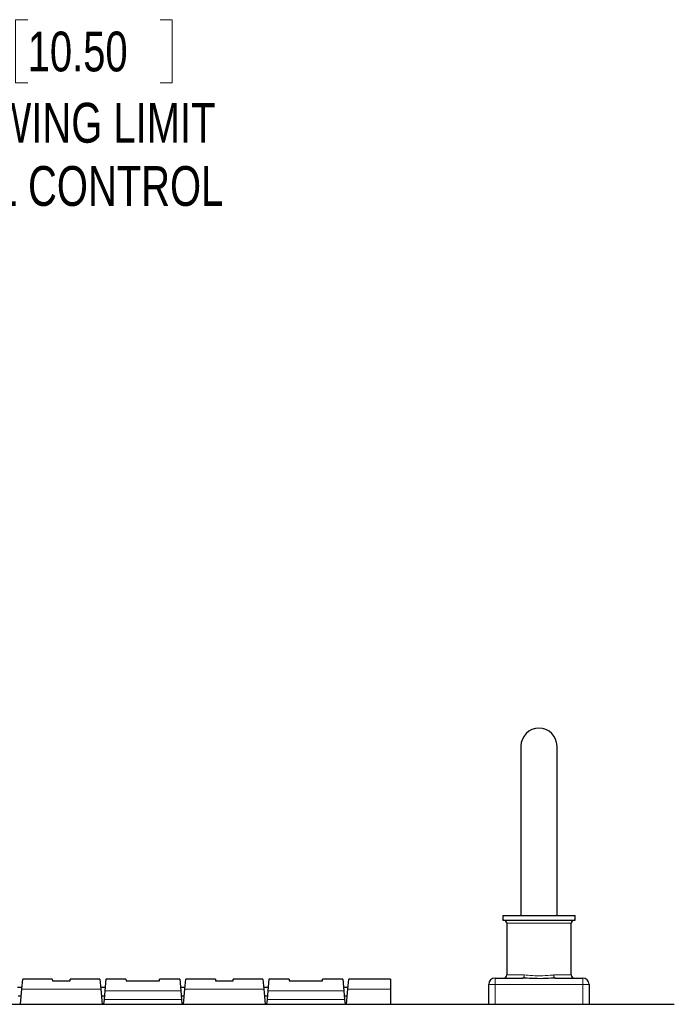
# Paper-space layout 'Sheet2' of a CAD drawing. Header units: millimetres. Extents: x 0 to 1118, y 0 to 864.
# Tile 39 of 79: x 241 to 293, y 686 to 764. Entities that reach past the tile are written whole.
import ezdxf

# ---------------------------------------------------------------- set-up
doc = ezdxf.new("R2010")
doc.units = ezdxf.units.MM
doc.styles.add('SLDTEXTSTYLE0', font='TXT', dxfattribs={"width": 0.75})
doc.dimstyles.new('SLDDIMSTYLE7', dxfattribs={"dimtxt": 3.175, "dimasz": 3.302, "dimexe": 0, "dimexo": 0.0625, "dimgap": 0.79375, "dimtad": 0, "dimtih": 1, "dimtoh": 1, "dimdec": 1, "dimlfac": 4, "dimrnd": 1e-09, "dimzin": 12, "dimdsep": 46, "dimtxsty": 'SLDTEXTSTYLE0', "dimsah": 1, "dimcen": 0, "dimadec": 0, "dimazin": 3, "dimtfac": 1, "dimtdec": 3, "dimtofl": 0, "dimtmove": 0, "dimatfit": 3, "dimfxl": 1, "dimfrac": 2, "dimtolj": 1, "dimtzin": 12, "dimarcsym": 0})

# ---------------------------------------------------------------- blocks, each defined once
blk = doc.blocks.new('_D_20')
at = {"color": 7, "linetype": 'Continuous', "lineweight": 0}
for p, q in [((241.569, 764.227), (240.602, 764.227)), ((240.602, 764.227), (240.602, 759.187)), ((252.126, 764.227), (253.093, 764.227)), ((253.093, 764.227), (253.093, 759.187)), ((240.602, 759.187), (241.569, 759.187)), ((253.093, 759.187), (252.126, 759.187)), ((190.691, 742.605), (204.109, 756.022)), ((204.109, 756.022), (212.844, 756.022))]:
    blk.add_line(p, q, dxfattribs=at)
at = {"color": 7, "linetype": 'Continuous', "lineweight": 18}
blk.add_solid([(190.691, 742.605), (193.385, 744.58), (192.667, 745.299)], dxfattribs=at)
at = {"color": 7, "linetype": 'Continuous', "lineweight": 18, "char_height": 3.175, "attachment_point": 1, "style": 'SLDTEXTSTYLE0'}
for s, insert in [('R266.7', (226.507, 763.28)), ('10.50', (241.569, 763.28)), ('APPROXIMATE SWING LIMIT', (212.844, 757.595)), ('FOR TOUCH PANEL CONTROL', (210.459, 752.554))]:
    blk.add_mtext(s, dxfattribs=dict(at, insert=insert))

psp = doc.layouts.new('Sheet2')

# ---------------------------------------------------------------- linework, layer by layer
at = {"color": 7, "linetype": 'Continuous', "lineweight": 25}
for p, q in [((280.894003, 706.298906), (280.894003, 692.798906)), ((283.769003, 692.798906), (283.769003, 706.298906)), ((279.456503, 692.798906), (279.456503, 692.423906)), ((279.456503, 692.798906), (285.206503, 692.798906)), ((285.206503, 692.423906), (285.206503, 692.798906)), ((279.456503, 692.423906), (285.206503, 692.423906)), ((279.769003, 692.173906), (279.769003, 688.048906)), ((284.894003, 688.048906), (284.894003, 692.173906)), ((241.11127, 687.048906), (240.752238, 687.048906)), ((241.100947, 686.930919), (241.169231, 687.711406)), ((243.531765, 687.711406), (241.169231, 687.711406)), ((243.531765, 687.711406), (243.543524, 687.57701)), ((243.543524, 687.57701), (244.944984, 687.57701)), ((244.944984, 687.57701), (244.956743, 687.711406)), ((247.319277, 687.711406), (244.956743, 687.711406)), ((247.319277, 687.711406), (247.387561, 686.930919)), ((247.73627, 687.048906), (247.377238, 687.048906)), ((247.794231, 687.711406), (247.714368, 686.798562)), ((249.406765, 687.711406), (247.794231, 687.711406)), ((249.406765, 687.711406), (249.417355, 687.590364)), ((249.417355, 687.590364), (252.071153, 687.590364)), ((252.071153, 687.590364), (252.081743, 687.711406)), ((253.694277, 687.711406), (252.081743, 687.711406)), ((253.694277, 687.711406), (253.77414, 686.798562)), ((254.11127, 687.048906), (253.752238, 687.048906)), ((254.100947, 686.930919), (254.169231, 687.711406)), ((256.531765, 687.711406), (254.169231, 687.711406)), ((256.531765, 687.711406), (256.543524, 687.57701)), ((256.543524, 687.57701), (257.944984, 687.57701)), ((257.944984, 687.57701), (257.956743, 687.711406)), ((260.319277, 687.711406), (257.956743, 687.711406)), ((260.319277, 687.711406), (260.387561, 686.930919)), ((260.73627, 687.048906), (260.377238, 687.048906)), ((260.794231, 687.711406), (260.714368, 686.798562)), ((262.406765, 687.711406), (260.794231, 687.711406)), ((262.406765, 687.711406), (262.417355, 687.590364)), ((262.417355, 687.590364), (265.071153, 687.590364)), ((265.071153, 687.590364), (265.081743, 687.711406)), ((266.694277, 687.711406), (265.081743, 687.711406)), ((266.694277, 687.711406), (266.77414, 686.798562)), ((267.11127, 687.048906), (266.752238, 687.048906)), ((267.100947, 686.930919), (267.169231, 687.711406)), ((270.494254, 687.711406), (267.169231, 687.711406)), ((270.494254, 687.711406), (270.494254, 686.930919)), ((278.331503, 685.711406), (278.331503, 687.298906)), ((278.831503, 687.798906), (281.043033, 687.798906)), ((283.619974, 687.798906), (285.831503, 687.798906)), ((286.331503, 687.298906), (286.331503, 685.711406)), ((240.811293, 686.373906), (241.052215, 686.373906)), ((240.994254, 685.711406), (241.100947, 686.930919)), ((247.387561, 686.930919), (247.494254, 685.711406)), ((247.436293, 686.373906), (247.677215, 686.373906)), ((247.714368, 686.798562), (247.653196, 686.099365)), ((253.77414, 686.798562), (253.835312, 686.099365)), ((253.811293, 686.373906), (254.052215, 686.373906)), ((253.994254, 685.711406), (254.100947, 686.930919)), ((260.387561, 686.930919), (260.494254, 685.711406)), ((260.436293, 686.373906), (260.677215, 686.373906)), ((260.714368, 686.798562), (260.653196, 686.099365)), ((266.77414, 686.798562), (266.835312, 686.099365)), ((266.811293, 686.373906), (267.052215, 686.373906)), ((266.994254, 685.711406), (267.100947, 686.930919)), ((270.494254, 686.930919), (270.494254, 685.711406)), ((146.867731, 685.711406), (293.120777, 685.711406)), ((247.653196, 686.099365), (247.619254, 685.711406)), ((253.835312, 686.099365), (253.869254, 685.711406)), ((260.653196, 686.099365), (260.619254, 685.711406)), ((266.835312, 686.099365), (266.869254, 685.711406))]:
    psp.add_line(p, q, dxfattribs=at)
at = {"color": 7, "linetype": 'Continuous', "lineweight": 18}
for p, q in [((284.894003, 692.173906), (279.769003, 692.173906)), ((279.769003, 688.048906), (281.157563, 688.048906)), ((283.505443, 688.048906), (284.894003, 688.048906)), ((278.331503, 687.298906), (278.831503, 687.298906)), ((278.831503, 687.798906), (278.831503, 687.298906)), ((278.831503, 687.298906), (278.831503, 685.711406)), ((285.831503, 687.298906), (278.831503, 687.298906)), ((285.831503, 687.798906), (285.831503, 687.298906)), ((285.831503, 685.711406), (285.831503, 687.298906)), ((285.831503, 687.298906), (286.331503, 687.298906)), ((247.387561, 686.930919), (241.100947, 686.930919)), ((253.77414, 686.798562), (247.714368, 686.798562)), ((260.387561, 686.930919), (254.100947, 686.930919)), ((266.77414, 686.798562), (260.714368, 686.798562)), ((270.494254, 686.930919), (267.100947, 686.930919)), ((253.835312, 686.099365), (247.653196, 686.099365)), ((266.835312, 686.099365), (260.653196, 686.099365))]:
    psp.add_line(p, q, dxfattribs=at)
at = {"color": 7, "linetype": 'Continuous', "lineweight": 18, "flags": 128}
for points in [[(281.157563, 688.048906), (281.155363, 688.000134), (281.148845, 687.953235), (281.138261, 687.910014), (281.124018, 687.87213), (281.106663, 687.841039), (281.086862, 687.817936), (281.065376, 687.80371), (281.043033, 687.798906)], [(283.619974, 687.798906), (283.59763, 687.80371), (283.576145, 687.817936), (283.556344, 687.841039), (283.538988, 687.87213), (283.524745, 687.910014), (283.514161, 687.953235), (283.507644, 688.000134), (283.505443, 688.048906)]]:
    psp.add_lwpolyline(points, dxfattribs=at)
at = {"color": 7, "linetype": 'Continuous', "lineweight": 25}
for centre, radius, start, end in [((282.331503, 706.298906), 1.4375, 0, 180), ((279.519003, 692.173906), 0.25, 0, 90), ((285.144003, 692.173906), 0.25, 90, 180), ((279.519003, 688.048906), 0.25, 270, 0), ((285.144003, 688.048906), 0.25, 180, 270), ((278.831503, 687.298906), 0.5, 90, 180), ((285.831503, 687.298906), 0.5, 0, 90)]:
    psp.add_arc(centre, radius, start, end, dxfattribs=at)
at = {"color": 7, "linetype": 'Continuous', "lineweight": 18}
psp.add_open_spline([(281.157563, 688.048906), (281.370695, 688.03356), (281.837903, 687.999919), (282.630586, 687.963537), (283.197026, 688.04464), (283.471263, 688.048434), (283.505443, 688.048906)], degree=3, knots=[0, 0, 0, 0, 0.283951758, 0.62245366, 0.952944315, 1, 1, 1, 1], dxfattribs=at)
at = {"color": 7, "linetype": 'Continuous', "lineweight": 25}
psp.add_open_spline([(283.619974, 687.798906), (283.582386, 687.798581), (283.271644, 687.795891), (282.649048, 687.741772), (281.806002, 687.765768), (281.279126, 687.788652), (281.043033, 687.798906)], degree=3, knots=[0, 0, 0, 0, 0.045351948, 0.374934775, 0.719907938, 1, 1, 1, 1], dxfattribs=at)

# ---------------------------------------------------------------- dimensions: what is measured, and where the dimension line sits
at = {"color": 7, "linetype": 'Continuous', "lineweight": 18}
dim = psp.add_radius_dim(center=(143.545047, 695.458446), mpoint=(190.691391, 742.604791), text='<>\\PAPPROXIMATE SWING LIMIT\\PFOR TOUCH PANEL CONTROL', dimstyle='SLDDIMSTYLE7', dxfattribs=at)
dim.commit()
dim.dimension.update_dxf_attribs({"geometry": '_D_20', "text_midpoint": (240.283754, 756.66692), "dimtype": 164})

doc.saveas('drawing.dxf')
